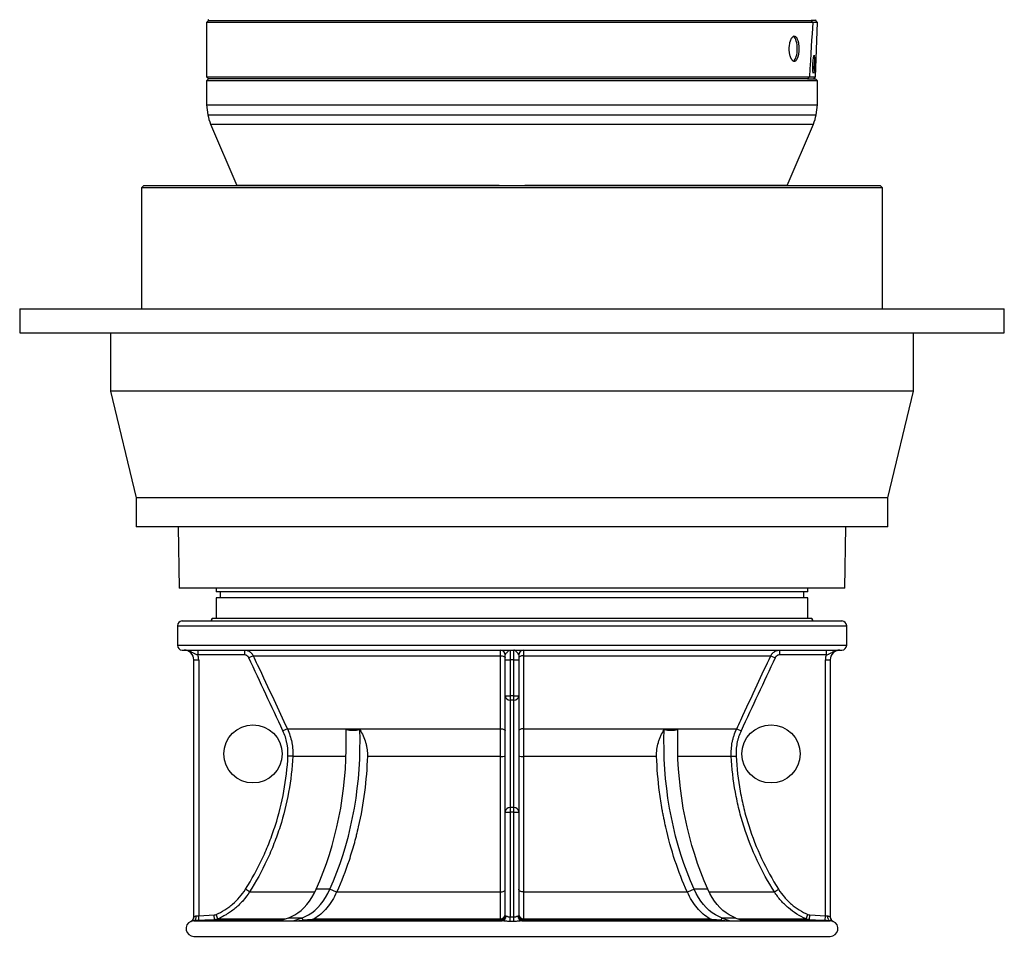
# Model space of a CAD drawing. Header units: millimetres. Extents: x 1417 to 2432, y 654 to 3299.
# Tile 1 of 5: x 1417 to 2432, y 654 to 1598. Entities that reach past the tile are written whole.
import ezdxf

# ---------------------------------------------------------------- set-up
doc = ezdxf.new("R2010")
doc.units = ezdxf.units.MM

msp = doc.modelspace()

# ---------------------------------------------------------------- linework, layer by layer
at = {"color": 7, "linetype": 'Continuous', "lineweight": 25}
for p, q in [((1611.8, 1597.5), (1609.8, 1595.5)), ((1609.8, 1595.5), (1609.8, 1539.5)), ((2234.9, 1595.5), (1609.8, 1595.5)), ((1611.2, 1598.5), (1611.8, 1597.5)), ((1611.8, 1597.5), (2233.2, 1597.5)), ((2237.8, 1597.5), (2233.2, 1597.5)), ((2234.9, 1595.5), (2234.9, 1595.5)), ((2239.6, 1595.5), (2234.9, 1595.5)), ((2237.7, 1539.5), (2239.7, 1595.5)), ((2237.7, 1539.5), (2239.6, 1595.5)), ((2237.8, 1597.5), (2238.4, 1598.4)), ((2239.7, 1595.5), (2237.8, 1597.5)), ((2239.6, 1595.5), (2237.8, 1597.5)), ((1609.8, 1539.5), (1611.8, 1537.5)), ((1609.8, 1539.5), (2231.4, 1539.5)), ((1611.8, 1537.5), (1609.8, 1535.5)), ((1609.8, 1535.5), (1609.8, 1510.7)), ((2239.8, 1535.5), (1609.8, 1535.5)), ((2229.4, 1537.5), (1611.8, 1537.5)), ((2229.4, 1537.5), (2231.4, 1539.5)), ((2229.4, 1537.5), (2237.8, 1537.5)), ((2231.5, 1539.5), (2237.7, 1539.5)), ((2237.7, 1539.5), (2235.6, 1537.5)), ((2235.7, 1537.5), (2237.7, 1539.5)), ((2239.8, 1535.5), (2237.8, 1537.5)), ((2239.8, 1510.7), (2239.8, 1535.5)), ((1609.8, 1510.7), (1611.3, 1500.4)), ((1609.8, 1510.7), (2147.5, 1510.7)), ((2147.5, 1510.7), (2239.8, 1510.7)), ((2238.2, 1500.4), (2239.8, 1510.7)), ((1614.1, 1490.6), (1641, 1427.5)), ((2208.6, 1427.5), (2235.5, 1490.6)), ((1545.3, 1427.5), (1542.8, 1425)), ((1542.8, 1425), (1542.8, 1300.5)), ((2306.8, 1425), (1542.8, 1425)), ((1545.3, 1427.5), (2304.3, 1427.5)), ((1641.1, 1427.9), (1641.1, 1427.5)), ((1641.1, 1427.7), (1911.7, 1427.7)), ((1641.1, 1427.7), (1641.1, 1427.5)), ((1911.7, 1427.7), (1911.7, 1427.5)), ((1937.9, 1427.7), (2208.4, 1427.7)), ((1937.9, 1427.7), (1937.9, 1427.5)), ((2208.4, 1427.5), (2208.4, 1427.9)), ((2208.4, 1427.7), (2208.4, 1427.5)), ((2306.8, 1425), (2304.3, 1427.5)), ((2306.8, 1300.5), (2306.8, 1425)), ((1417.3, 1300.5), (1417.3, 1275.5)), ((1417.3, 1300.5), (2432.3, 1300.5)), ((2432.3, 1275.5), (2432.3, 1300.5)), ((1417.3, 1275.5), (2432.3, 1275.5)), ((1510.8, 1275.5), (1510.8, 1215.5)), ((2338.8, 1215.5), (2338.8, 1275.5)), ((1510.8, 1215.5), (1537.3, 1105.5)), ((2338.8, 1215.5), (1510.8, 1215.5)), ((2312.3, 1105.5), (2338.8, 1215.5)), ((1537.3, 1105.5), (1537.3, 1075.5)), ((2312.3, 1105.5), (1537.3, 1105.5)), ((2312.3, 1075.5), (2312.3, 1105.5)), ((2312.3, 1075.5), (1537.3, 1075.5)), ((1580.6, 1075.5), (1581.7, 1012.5)), ((2267.9, 1012.5), (2269, 1075.5)), ((1924.8, 1012.5), (1581.7, 1012.5)), ((1619.8, 1012.5), (1619.8, 1008.6)), ((2229.8, 1008.6), (1619.8, 1008.6)), ((1624, 1008.6), (1624, 1002.6)), ((2267.9, 1012.5), (1924.8, 1012.5)), ((2225.6, 1002.6), (2225.6, 1008.6)), ((2229.8, 1008.6), (2229.8, 1012.5)), ((1619.8, 1002.6), (1619.8, 981.6)), ((2229.8, 1002.6), (1619.8, 1002.6)), ((2229.8, 981.6), (2229.8, 1002.6)), ((1584.8, 978.6), (2264.8, 978.6)), ((1615.8, 981.6), (2233.8, 981.6)), ((1579.8, 973.6), (1579.8, 953.6)), ((2269.8, 953.6), (2269.8, 973.6)), ((1584.8, 948.6), (2264.8, 948.6)), ((1600.9, 948.6), (1600.9, 943.6)), ((1648.9, 948.6), (1648.9, 943.6)), ((1922.8, 948.6), (1922.8, 938.6)), ((1926.8, 938.6), (1926.8, 948.6)), ((2200.7, 948.6), (2200.7, 943.6)), ((2248.7, 948.6), (2248.7, 943.6)), ((1596.8, 938.6), (1601.8, 938.6)), ((1596.8, 673.5), (1596.8, 938.6)), ((1648.9, 943.6), (1600.9, 943.6)), ((1601.8, 938.6), (1601.8, 674.8)), ((1658, 942.8), (1653.5, 940.7)), ((1658, 942.8), (1913, 942.8)), ((1917.8, 938.6), (1917.8, 943.6)), ((1917.8, 938.6), (1922.8, 938.6)), ((1917.8, 901.6), (1917.8, 938.6)), ((1926.8, 938.6), (1922.8, 938.6)), ((1922.8, 938.6), (1922.8, 901.6)), ((1926.8, 938.6), (1931.8, 938.6)), ((1926.8, 901.6), (1926.8, 938.6)), ((1931.8, 943.6), (1931.8, 938.6)), ((1931.8, 938.6), (1931.8, 901.6)), ((1936.6, 942.8), (2191.6, 942.8)), ((2191.6, 942.8), (2196.1, 940.7)), ((2248.7, 943.6), (2200.7, 943.6)), ((2247.8, 938.6), (2252.8, 938.6)), ((2247.8, 674.8), (2247.8, 938.6)), ((2252.8, 938.6), (2252.8, 673.5)), ((1917.8, 901.6), (1922.8, 901.6)), ((1917.8, 781.6), (1917.8, 901.6)), ((1922.8, 901.6), (1922.8, 896.9)), ((1926.8, 901.6), (1922.8, 901.6)), ((1926.8, 896.9), (1922.8, 896.9)), ((1922.8, 896.9), (1922.8, 786.2)), ((1926.8, 901.6), (1931.8, 901.6)), ((1926.8, 896.9), (1926.8, 901.6)), ((1926.8, 786.2), (1926.8, 896.9)), ((1931.8, 901.6), (1931.8, 781.6)), ((1693.2, 867.5), (1688.7, 865.3)), ((1693.2, 867.5), (1913, 867.5)), ((1936.6, 867.5), (2156.4, 867.5)), ((2156.4, 867.5), (2160.9, 865.3)), ((1698.8, 839.1), (1693.8, 839.3)), ((1698.8, 839.1), (1753.8, 839.1)), ((1775.7, 839.1), (1913.1, 839.1)), ((1936.5, 839.1), (2073.9, 839.1)), ((2095.8, 839.1), (2150.8, 839.1)), ((2150.8, 839.1), (2155.8, 839.3)), ((1917.8, 781.6), (1922.8, 781.6)), ((1917.8, 674.8), (1917.8, 781.6)), ((1922.8, 786.2), (1922.8, 781.6)), ((1926.8, 786.2), (1922.8, 786.2)), ((1926.8, 781.6), (1922.8, 781.6)), ((1922.8, 781.6), (1922.8, 673.5)), ((1926.8, 781.6), (1926.8, 786.2)), ((1926.8, 781.6), (1931.8, 781.6)), ((1926.8, 673.5), (1926.8, 781.6)), ((1931.8, 781.6), (1931.8, 674.8)), ((1654.2, 699.3), (1650, 702)), ((1737, 702), (1722.9, 702)), ((1744, 699.1), (1737, 702)), ((2112.6, 702), (2105.6, 699.1)), ((2126.7, 702), (2112.6, 702)), ((2195.4, 699.3), (2199.6, 702)), ((1744.1, 699.3), (1913, 699.3)), ((1936.6, 699.3), (2105.5, 699.3)), ((1601.8, 674.8), (1617.9, 675.6)), ((1602.1, 669.8), (1601.8, 674.8)), ((1618.2, 670.6), (1617.9, 675.6)), ((1621.6, 671.5), (1619.7, 676)), ((1693.9, 672.4), (1685.8, 669.5)), ((1708, 672.4), (1693.9, 672.4)), ((1708, 672.4), (1699.9, 669.5)), ((1699.9, 669.5), (1710, 670.2)), ((1710, 670.2), (1708, 672.4)), ((1718.1, 670.6), (1912.8, 670.6)), ((1721, 671.5), (1912.9, 671.5)), ((1922.8, 668.9), (1922.8, 673.5)), ((1926.8, 668.9), (1926.8, 673.5)), ((1936.7, 671.5), (2128.6, 671.5)), ((1936.8, 670.6), (2131.5, 670.6)), ((2141.6, 672.4), (2139.6, 670.2)), ((2139.6, 670.2), (2149.7, 669.5)), ((2141.6, 672.4), (2149.7, 669.5)), ((2155.7, 672.4), (2141.6, 672.4)), ((2155.7, 672.4), (2163.8, 669.5)), ((2227.9, 671.5), (2229.9, 676)), ((2231.4, 670.6), (2231.7, 675.6)), ((2231.7, 675.6), (2247.8, 674.8)), ((2247.5, 669.8), (2247.8, 674.8)), ((1596.9, 669.5), (1914.5, 669.5)), ((1935.1, 669.5), (2252.7, 669.5)), ((2255.9, 668.9), (2255.9, 668.9)), ((1596.8, 653.5), (2252.8, 653.5))]:
    msp.add_line(p, q, dxfattribs=at)
at = {"color": 1, "linetype": 'Continuous', "lineweight": 25}
for p, q in [((1611.3, 1500.4), (2146.4, 1500.4)), ((2146.4, 1500.4), (2238.2, 1500.4)), ((1614.1, 1490.6), (2144.5, 1490.6)), ((2144.5, 1490.6), (2235.5, 1490.6)), ((1579.8, 973.6), (2269.8, 973.6)), ((1579.8, 953.6), (2269.8, 953.6)), ((1654.2, 699.3), (1721.6, 699.3)), ((2128, 699.3), (2195.4, 699.3)), ((1618.2, 670.6), (1688.9, 670.6)), ((1621.6, 671.5), (1691.2, 671.5)), ((2158.4, 671.5), (2227.9, 671.5)), ((2160.7, 670.6), (2231.4, 670.6)), ((2255.9, 668.9), (2255.8, 668.9))]:
    msp.add_line(p, q, dxfattribs=at)
at = {"color": 7, "linetype": 'Continuous', "lineweight": 25, "flags": 128}
for points in [[(2218.9, 1568.5), (2218.9, 1570.6), (2218.7, 1572.7), (2218.3, 1574.6), (2217.9, 1576.4), (2217.3, 1578), (2216.7, 1579.3), (2216, 1580.4), (2215.2, 1581.1), (2214.8, 1581.3)], [(2214.8, 1555.7), (2215.2, 1555.9), (2216, 1556.6), (2216.7, 1557.6), (2217.3, 1558.9), (2217.9, 1560.5), (2218.3, 1562.3), (2218.7, 1564.2), (2218.9, 1566.3), (2218.9, 1568.5)], [(1913, 942.8), (1913.9, 942.7), (1914.8, 942.6), (1915.7, 942.4), (1916.4, 942.1), (1917, 941.8), (1917.4, 941.5), (1917.7, 941.1), (1917.8, 940.7)], [(1913, 867.5), (1913, 876.5), (1913, 912.8), (1913, 942.8)], [(1936.6, 942.8), (1935.6, 942.7), (1934.7, 942.6), (1933.9, 942.4), (1933.2, 942.1), (1932.6, 941.8), (1932.2, 941.5), (1931.9, 941.1), (1931.8, 940.7)], [(1936.6, 942.8), (1936.6, 933.7), (1936.6, 897.5), (1936.6, 867.5)], [(1722.9, 702), (1726.6, 710.6), (1730.2, 719.5), (1733.5, 728.6), (1736.5, 737.8), (1739.3, 747.1), (1741.9, 756.6), (1744.3, 766.3), (1746.4, 776), (1748.2, 785.8), (1749.8, 795.8), (1751.2, 805.8), (1752.2, 815.8), (1753.1, 825.9), (1753.6, 836.1), (1754, 846.2), (1754, 856.4), (1753.8, 866.6)], [(1737, 702), (1740.8, 710.6), (1744.3, 719.5), (1747.6, 728.6), (1750.7, 737.8), (1753.5, 747.1), (1756.1, 756.6), (1758.4, 766.3), (1760.5, 776), (1762.4, 785.8), (1764, 795.8), (1765.3, 805.8), (1766.4, 815.8), (1767.2, 825.9), (1767.8, 836.1), (1768.1, 846.2), (1768.2, 856.4), (1768, 866.6)], [(1913, 867.5), (1914, 867.4), (1914.9, 867.3), (1915.7, 867.1), (1916.4, 866.8), (1917, 866.5), (1917.4, 866.1), (1917.7, 865.7), (1917.8, 865.3)], [(1936.6, 867.5), (1935.6, 867.4), (1934.7, 867.3), (1933.9, 867.1), (1933.2, 866.8), (1932.6, 866.5), (1932.2, 866.1), (1931.9, 865.7), (1931.8, 865.3)], [(2112.6, 702), (2108.8, 710.6), (2105.3, 719.5), (2102, 728.6), (2098.9, 737.8), (2096.1, 747.1), (2093.5, 756.6), (2091.2, 766.3), (2089.1, 776), (2087.2, 785.8), (2085.6, 795.8), (2084.3, 805.8), (2083.2, 815.8), (2082.4, 825.9), (2081.8, 836.1), (2081.5, 846.2), (2081.4, 856.4), (2081.6, 866.6)], [(2126.7, 702), (2122.9, 710.6), (2119.4, 719.5), (2116.1, 728.6), (2113.1, 737.8), (2110.2, 747.1), (2107.7, 756.6), (2105.3, 766.3), (2103.2, 776), (2101.4, 785.8), (2099.8, 795.8), (2098.4, 805.8), (2097.3, 815.8), (2096.5, 825.9), (2095.9, 836.1), (2095.6, 846.2), (2095.6, 856.4), (2095.8, 866.6)], [(1693.9, 672.4), (1697.4, 673.8), (1700.8, 675.6), (1704.1, 677.8), (1707.3, 680.3), (1710.4, 683.2), (1713.3, 686.4), (1716, 689.9), (1718.5, 693.7), (1720.8, 697.7), (1722.9, 702)], [(1708, 672.4), (1711.5, 673.8), (1715, 675.6), (1718.3, 677.8), (1721.5, 680.3), (1724.5, 683.2), (1727.4, 686.4), (1730.1, 689.9), (1732.6, 693.7), (1735, 697.7), (1737, 702)], [(1913, 699.3), (1913.9, 699.3), (1914.8, 699.5), (1915.7, 699.8), (1916.4, 700.1), (1917, 700.5), (1917.4, 700.9), (1917.7, 701.4), (1917.8, 702)], [(1936.6, 699.3), (1935.7, 699.3), (1934.8, 699.5), (1933.9, 699.8), (1933.2, 700.1), (1932.6, 700.5), (1932.2, 700.9), (1931.9, 701.4), (1931.8, 702)], [(2141.6, 672.4), (2138.1, 673.8), (2134.6, 675.6), (2131.3, 677.8), (2128.1, 680.3), (2125.1, 683.2), (2122.2, 686.4), (2119.5, 689.9), (2116.9, 693.7), (2114.6, 697.7), (2112.6, 702)], [(2155.7, 672.4), (2152.2, 673.8), (2148.8, 675.6), (2145.4, 677.8), (2142.2, 680.3), (2139.2, 683.2), (2136.3, 686.4), (2133.6, 689.9), (2131.1, 693.7), (2128.8, 697.7), (2126.7, 702)], [(1596.9, 669.5), (1597.4, 669.6), (1597.8, 669.9), (1598.3, 670.4), (1598.6, 671), (1598.9, 671.8), (1599.1, 672.6), (1599.2, 673.6), (1599.2, 674.5)], [(1618.2, 670.6), (1608.2, 670.1), (1602.1, 669.8)], [(1912.8, 669.8), (1912.8, 670.3), (1912.8, 670.6)], [(1936.8, 670.6), (1936.8, 670.1), (1936.8, 669.8)], [(2247.5, 669.8), (2237.5, 670.3), (2231.4, 670.6)], [(2252.7, 669.5), (2252.2, 669.6), (2251.7, 669.9), (2251.3, 670.4), (2251, 671), (2250.7, 671.8), (2250.5, 672.6), (2250.4, 673.6), (2250.4, 674.5)]]:
    msp.add_lwpolyline(points, dxfattribs=at)
at = {"color": 7, "linetype": 'Continuous', "lineweight": 25}
for centre in [(1657.8, 841.6), (2191.8, 841.6)]:
    msp.add_circle(centre, 30, dxfattribs=at)
for centre, radius, start, end in [((2143.2, 1552.5), 92, 355.8799, 2.1271), ((1650.9, 1506.3), 40, 188.5132, 203.0338), ((2198.7, 1506.3), 40, 336.9662, 351.4868), ((1584.8, 973.6), 5, 90, 180), ((1612.8, 981.6), 3, 270, 0), ((2236.8, 981.6), 3, 180, 270), ((2264.8, 973.6), 5, 0, 90), ((1584.8, 953.6), 5, 180, 270), ((1586.8, 938.6), 10, 0, 90), ((1912.8, 943.6), 5, 0, 90), ((1936.8, 943.6), 5, 90, 180), ((2262.8, 938.6), 10, 90, 180), ((2264.8, 953.6), 5, 270, 0), ((1586.8, 938.6), 15, 0, 19.4712), ((2262.8, 938.6), 15, 160.5288, 180), ((1922.6, 901.8), 4.82, 182.3823, 272.1989), ((1927, 901.8), 4.82, 267.8011, 357.6177), ((1914.2, 862.4), 23.4, 267.1977, 278.8659), ((1935.4, 862.4), 23.4, 261.1341, 272.8023), ((1922.6, 781.4), 4.82, 87.8011, 177.6177), ((1927, 781.4), 4.82, 2.3823, 92.1989), ((1591.8, 673.5), 5, 292.6769, 359.9933), ((1591.8, 673.5), 5, 338.853, 359.9999), ((1912.8, 675.6), 5, 270.0777, 359.9609), ((1912.8, 674.8), 5, 270.072, 359.9608), ((1913, 676.3), 4.8, 268.4698, 357.46), ((1913.8, 674.3), 4.8, 277.5931, 2.7849), ((1935.8, 674.3), 4.8, 177.2151, 262.4069), ((1936.6, 676.3), 4.8, 182.54, 271.5302), ((1936.8, 675.6), 5, 180.0391, 269.9223), ((1936.8, 674.8), 5, 180.0392, 269.928), ((2257.8, 673.5), 5, 180.0067, 247.3716), ((2257.8, 673.5), 5, 180.0012, 246.6758), ((1596.8, 661.5), 8, 112.6242, 270), ((2252.8, 661.5), 8, 270, 67.4072)]:
    msp.add_arc(centre, radius, start, end, dxfattribs=at)
at = {"color": 1, "linetype": 'Continuous', "lineweight": 25}
msp.add_arc((1591.8, 673.5), 5, 293.3248, 338.8524, dxfattribs=at)
at = {"color": 7, "linetype": 'Continuous', "lineweight": 25}
for centre, major_axis, ratio, start_param, end_param in [((1924.8, -7388.6), (313.8, 9020.4), 0.00304, 0.08988, 0.143246), ((1924.8, 1227.7), (314.7, 314.7), 0.043661, 0.186774, 0.188375)]:
    msp.add_ellipse(centre, major_axis=major_axis, ratio=ratio, start_param=start_param, end_param=end_param, dxfattribs=at)
msp.add_ellipse((2235.8, 1552.5), major_axis=(0.33, 9.5), ratio=0.08705, dxfattribs=at)
for points in [[(2233.2, 1597.5), (2233.7, 1596.8), (2234.3, 1596.1), (2234.9, 1595.5)], [(1688.7, 865.3), (1676.9, 890.5), (1665.2, 915.6), (1653.5, 940.7)], [(2196.1, 940.7), (2184.4, 915.6), (2172.6, 890.5), (2160.9, 865.3)], [(1753.8, 866.6), (1756.2, 866.2), (1760.9, 865.9), (1765.6, 866.2), (1768, 866.6)], [(2081.6, 866.6), (2084, 866.2), (2088.7, 865.9), (2093.4, 866.2), (2095.8, 866.6)], [(1744.1, 699.3), (1744.1, 699.2), (1744.1, 699.1), (1744, 699.1)], [(2105.6, 699.1), (2105.5, 699.1), (2105.5, 699.2), (2105.5, 699.3)], [(1617.9, 675.6), (1618.5, 675.7), (1619.1, 675.8), (1619.7, 676)], [(1621.6, 671.5), (1621.1, 671.2), (1620, 670.8), (1618.8, 670.7), (1618.2, 670.6)], [(1718.1, 670.6), (1715.3, 670.5), (1712.6, 670.3), (1710, 670.2)], [(1912.8, 670.6), (1912.8, 670.7), (1912.8, 670.8), (1912.9, 671.2), (1912.9, 671.5)], [(1936.7, 671.5), (1936.7, 671.2), (1936.7, 670.8), (1936.8, 670.7), (1936.8, 670.6)], [(2139.6, 670.2), (2137, 670.3), (2134.3, 670.5), (2131.5, 670.6)], [(2231.4, 670.6), (2230.8, 670.7), (2229.6, 670.8), (2228.5, 671.2), (2227.9, 671.5)], [(2229.9, 676), (2230.5, 675.8), (2231.1, 675.7), (2231.7, 675.6)], [(1685.8, 669.5), (1690.5, 669.6), (1695.2, 669.6), (1699.9, 669.5)], [(2149.7, 669.5), (2154.4, 669.6), (2159.1, 669.6), (2163.8, 669.5)]]:
    msp.add_open_spline(points, degree=3, dxfattribs=at)
for points, knots in [([(2220.5, 1568.5), (2220.5, 1569.3), (2220.5, 1570.2), (2220.4, 1571.4), (2220.4, 1571.8), (2220.3, 1572.6), (2220.3, 1573), (2220.1, 1574.2), (2219.9, 1575), (2219.7, 1576), (2219.6, 1576.4), (2219.4, 1577), (2219.3, 1577.3), (2219, 1578.2), (2218.8, 1578.8), (2218.4, 1579.5), (2218.2, 1579.7), (2218, 1580.1), (2217.7, 1580.5), (2217.4, 1580.8), (2217.1, 1581), (2216.9, 1581.1), (2216.5, 1581.4), (2216.1, 1581.5), (2215.7, 1581.5), (2215.5, 1581.4), (2215.2, 1581.4), (2215, 1581.3), (2214.5, 1581), (2214.2, 1580.8), (2213.7, 1580.3), (2213.6, 1580.1), (2213.3, 1579.7), (2213.1, 1579.5), (2212.7, 1578.8), (2212.4, 1578.3), (2211.9, 1577), (2211.7, 1576.4), (2211.4, 1575.3), (2211.3, 1575), (2211.2, 1574.2), (2211.1, 1573.8), (2210.9, 1572.6), (2210.8, 1571.8), (2210.7, 1570.6), (2210.6, 1570.2), (2210.6, 1569.3), (2210.6, 1568.9), (2210.6, 1567.6), (2210.6, 1566.8), (2210.7, 1565.5), (2210.8, 1565.1), (2210.9, 1564.3), (2211, 1563.5), (2211.1, 1562.7), (2211.3, 1562), (2211.4, 1561.6), (2211.7, 1560.5), (2211.9, 1559.9), (2212.3, 1559), (2212.4, 1558.7), (2212.7, 1558.1), (2212.8, 1557.9), (2213.3, 1557.2), (2213.6, 1556.8), (2214, 1556.3), (2214.2, 1556.1), (2214.5, 1555.9), (2214.7, 1555.8), (2215.2, 1555.5), (2215.5, 1555.5), (2216, 1555.5), (2216.1, 1555.5), (2216.5, 1555.6), (2216.6, 1555.6), (2216.9, 1555.8), (2217.1, 1555.9), (2217.4, 1556.1), (2217.5, 1556.3), (2218, 1556.8), (2218.2, 1557.2), (2218.8, 1558.1), (2219, 1558.7), (2219.4, 1559.9), (2219.6, 1560.5), (2219.9, 1561.6), (2219.9, 1561.9), (2220.1, 1562.7), (2220.2, 1563.5), (2220.3, 1564.3), (2220.4, 1565.1), (2220.4, 1565.5), (2220.5, 1566.7), (2220.5, 1567.6), (2220.5, 1568.5)], [0, 0, 0, 0, 0.03125, 0.03125, 0.046875, 0.046875, 0.0625, 0.0625, 0.09375, 0.09375, 0.109375, 0.109375, 0.125, 0.125, 0.15625, 0.15625, 0.171875, 0.171875, 0.1875, 0.203125, 0.203125, 0.21875, 0.21875, 0.25, 0.25, 0.265625, 0.265625, 0.28125, 0.28125, 0.3125, 0.3125, 0.328125, 0.328125, 0.34375, 0.34375, 0.375, 0.375, 0.40625, 0.40625, 0.421875, 0.421875, 0.4375, 0.4375, 0.46875, 0.46875, 0.484375, 0.484375, 0.5, 0.5, 0.53125, 0.53125, 0.546875, 0.546875, 0.5625, 0.578125, 0.578125, 0.59375, 0.59375, 0.625, 0.625, 0.640625, 0.640625, 0.65625, 0.65625, 0.6875, 0.6875, 0.703125, 0.703125, 0.71875, 0.71875, 0.75, 0.75, 0.765625, 0.765625, 0.78125, 0.78125, 0.796875, 0.796875, 0.8125, 0.8125, 0.84375, 0.84375, 0.875, 0.875, 0.90625, 0.90625, 0.921875, 0.921875, 0.9375, 0.953125, 0.953125, 0.96875, 0.96875, 1, 1, 1, 1]), ([(1600.9, 943.6), (1600.3, 943.7), (1599.7, 943.9), (1598.8, 944.3), (1598.5, 944.4), (1597.9, 944.7), (1597.6, 944.8), (1596.7, 945.2), (1596.2, 945.5), (1595.1, 946.1), (1594.5, 946.4), (1593.4, 946.9), (1592.9, 947.2), (1591.7, 947.7), (1591.1, 947.9), (1589.9, 948.2), (1589.3, 948.3), (1588.4, 948.5), (1588.1, 948.5), (1587.6, 948.5), (1587.4, 948.5), (1587.1, 948.6), (1586.9, 948.6), (1586.8, 948.6)], [0, 0, 0, 0, 0.125, 0.125, 0.1875, 0.1875, 0.25, 0.25, 0.375, 0.375, 0.5, 0.5, 0.625, 0.625, 0.75, 0.75, 0.875, 0.875, 0.9375, 0.9375, 0.96875, 0.96875, 1, 1, 1, 1]), ([(1648.9, 948.6), (1649.9, 948.6), (1650.8, 948.4), (1652.2, 948), (1652.6, 947.9), (1653.5, 947.5), (1653.9, 947.2), (1654.5, 946.9), (1654.7, 946.7), (1655.1, 946.5), (1655.2, 946.3), (1655.8, 945.8), (1656.1, 945.5), (1656.7, 944.8), (1657, 944.4), (1657.6, 943.6), (1657.8, 943.2), (1658, 942.8)], [0, 0, 0, 0, 0.25, 0.25, 0.375, 0.375, 0.5, 0.5, 0.5625, 0.5625, 0.625, 0.625, 0.75, 0.75, 0.875, 0.875, 1, 1, 1, 1]), ([(1913, 942.8), (1913, 943.6), (1913, 944.4), (1913, 945.5), (1912.9, 945.8), (1912.9, 946.5), (1912.9, 946.7), (1912.9, 947.1), (1912.9, 947.2), (1912.9, 947.5), (1912.9, 947.6), (1912.9, 947.9), (1912.9, 948), (1912.8, 948.3), (1912.8, 948.4), (1912.8, 948.5), (1912.8, 948.6), (1912.8, 948.6)], [0, 0, 0, 0, 0.25, 0.25, 0.375, 0.375, 0.5, 0.5, 0.5625, 0.5625, 0.625, 0.625, 0.75, 0.75, 0.875, 0.875, 1, 1, 1, 1]), ([(1917.8, 943.6), (1917.8, 943.7), (1917.9, 943.9), (1918.1, 944.3), (1918.2, 944.4), (1918.4, 944.7), (1918.5, 944.8), (1918.8, 945.2), (1919, 945.5), (1919.5, 946.1), (1919.8, 946.4), (1920.3, 946.9), (1920.5, 947.2), (1921, 947.7), (1921.2, 947.9), (1921.7, 948.2), (1921.9, 948.3), (1922.2, 948.5), (1922.3, 948.5), (1922.5, 948.5), (1922.6, 948.5), (1922.7, 948.6), (1922.7, 948.6), (1922.8, 948.6)], [0, 0, 0, 0, 0.125, 0.125, 0.1875, 0.1875, 0.25, 0.25, 0.375, 0.375, 0.5, 0.5, 0.625, 0.625, 0.75, 0.75, 0.875, 0.875, 0.9375, 0.9375, 0.96875, 0.96875, 1, 1, 1, 1]), ([(1931.8, 943.6), (1931.8, 943.7), (1931.7, 943.9), (1931.5, 944.3), (1931.4, 944.4), (1931.2, 944.7), (1931.1, 944.8), (1930.8, 945.2), (1930.6, 945.5), (1930.1, 946.1), (1929.8, 946.4), (1929.3, 946.9), (1929.1, 947.2), (1928.6, 947.7), (1928.4, 947.9), (1927.9, 948.2), (1927.7, 948.3), (1927.4, 948.5), (1927.2, 948.5), (1927.1, 948.5), (1927, 948.5), (1926.9, 948.6), (1926.8, 948.6), (1926.8, 948.6)], [0, 0, 0, 0, 0.125, 0.125, 0.1875, 0.1875, 0.25, 0.25, 0.375, 0.375, 0.5, 0.5, 0.625, 0.625, 0.75, 0.75, 0.875, 0.875, 0.9375, 0.9375, 0.96875, 0.96875, 1, 1, 1, 1]), ([(1936.8, 948.6), (1936.8, 948.6), (1936.8, 948.4), (1936.7, 948), (1936.7, 947.9), (1936.7, 947.5), (1936.7, 947.2), (1936.7, 946.9), (1936.7, 946.7), (1936.7, 946.5), (1936.7, 946.3), (1936.6, 945.8), (1936.6, 945.5), (1936.6, 944.8), (1936.6, 944.4), (1936.6, 943.6), (1936.6, 943.2), (1936.6, 942.8)], [0, 0, 0, 0, 0.25, 0.25, 0.375, 0.375, 0.5, 0.5, 0.5625, 0.5625, 0.625, 0.625, 0.75, 0.75, 0.875, 0.875, 1, 1, 1, 1]), ([(2191.6, 942.8), (2192, 943.6), (2192.5, 944.4), (2193.5, 945.5), (2193.8, 945.8), (2194.5, 946.5), (2194.9, 946.7), (2195.5, 947.1), (2195.7, 947.2), (2196.1, 947.5), (2196.3, 947.6), (2197, 947.9), (2197.4, 948), (2198.3, 948.3), (2198.8, 948.4), (2199.7, 948.5), (2200.2, 948.6), (2200.7, 948.6)], [0, 0, 0, 0, 0.25, 0.25, 0.375, 0.375, 0.5, 0.5, 0.5625, 0.5625, 0.625, 0.625, 0.75, 0.75, 0.875, 0.875, 1, 1, 1, 1]), ([(2248.7, 943.6), (2249.3, 943.7), (2249.9, 943.9), (2250.8, 944.3), (2251.1, 944.4), (2251.7, 944.7), (2252, 944.8), (2252.8, 945.2), (2253.4, 945.5), (2254.5, 946.1), (2255, 946.4), (2256.1, 946.9), (2256.7, 947.2), (2257.9, 947.7), (2258.5, 947.9), (2259.7, 948.2), (2260.3, 948.3), (2261.2, 948.5), (2261.5, 948.5), (2262, 948.5), (2262.2, 948.5), (2262.5, 948.6), (2262.6, 948.6), (2262.8, 948.6)], [0, 0, 0, 0, 0.125, 0.125, 0.1875, 0.1875, 0.25, 0.25, 0.375, 0.375, 0.5, 0.5, 0.625, 0.625, 0.75, 0.75, 0.875, 0.875, 0.9375, 0.9375, 0.96875, 0.96875, 1, 1, 1, 1]), ([(1653.5, 940.7), (1653.3, 941.1), (1653, 941.5), (1652.5, 942), (1652.4, 942.2), (1652, 942.5), (1651.8, 942.6), (1651.4, 942.9), (1651.2, 943), (1650.8, 943.2), (1650.5, 943.3), (1649.9, 943.5), (1649.4, 943.6), (1648.9, 943.6)], [0, 0, 0, 0, 0.25, 0.25, 0.375, 0.375, 0.5, 0.5, 0.625, 0.625, 0.75, 0.75, 1, 1, 1, 1]), ([(1658, 942.8), (1659.4, 939.8), (1660.8, 936.7), (1662.2, 933.7), (1667.9, 921.6), (1673.5, 909.6), (1679.2, 897.5), (1683.8, 887.5), (1688.5, 877.5), (1693.2, 867.5)], [0, 0, 0, 0, 0.01, 0.01, 0.01, 0.05, 0.05, 0.05, 0.08315202, 0.08315202, 0.08315202, 0.08315202]), ([(2156.4, 867.5), (2157.8, 870.5), (2159.2, 873.5), (2160.6, 876.5), (2166.3, 888.6), (2171.9, 900.7), (2177.6, 912.8), (2182.2, 922.8), (2186.9, 932.8), (2191.6, 942.8)], [0, 0, 0, 0, 0.01, 0.01, 0.01, 0.05, 0.05, 0.05, 0.08315202, 0.08315202, 0.08315202, 0.08315202]), ([(2200.7, 943.6), (2200.2, 943.6), (2199.7, 943.5), (2199, 943.3), (2198.8, 943.2), (2198.4, 943), (2198.2, 942.9), (2197.8, 942.6), (2197.6, 942.5), (2197.2, 942.2), (2197, 942), (2196.6, 941.5), (2196.3, 941.1), (2196.1, 940.7)], [0, 0, 0, 0, 0.25, 0.25, 0.375, 0.375, 0.5, 0.5, 0.625, 0.625, 0.75, 0.75, 1, 1, 1, 1]), ([(1693.8, 839.3), (1693.9, 841.6), (1693.9, 843.8), (1693.6, 847.2), (1693.5, 848.3), (1693.2, 850.5), (1693, 851.6), (1692.4, 854.9), (1691.8, 857), (1690.5, 861.2), (1689.6, 863.3), (1688.7, 865.3)], [0, 0, 0, 0, 0.25, 0.25, 0.375, 0.375, 0.5, 0.5, 0.75, 0.75, 1, 1, 1, 1]), ([(1693.2, 867.5), (1694.3, 865.2), (1695.1, 863), (1696.6, 858.4), (1697.3, 856), (1698, 852.5), (1698.2, 851.3), (1698.5, 848.9), (1698.6, 847.6), (1698.9, 844), (1698.9, 841.5), (1698.8, 839.1)], [0, 0, 0, 0, 0.25, 0.25, 0.5, 0.5, 0.625, 0.625, 0.75, 0.75, 1, 1, 1, 1]), ([(1768, 866.6), (1769.2, 864.5), (1770.4, 862.4), (1772.4, 858), (1773.2, 855.8), (1774.1, 852.9), (1774.2, 852.3), (1774.5, 851.1), (1774.7, 850.5), (1775, 848.7), (1775.2, 847.5), (1775.7, 843.9), (1775.8, 841.5), (1775.7, 839.1)], [0, 0, 0, 0, 0.25, 0.25, 0.5, 0.5, 0.5625, 0.5625, 0.625, 0.625, 0.75, 0.75, 1, 1, 1, 1]), ([(1913.1, 839.1), (1913.1, 841.5), (1913.1, 844), (1913, 848.8), (1913, 851.2), (1913, 854.8), (1913, 855.9), (1913, 858.3), (1913, 859.5), (1913, 863), (1913, 865.2), (1913, 867.5)], [0, 0, 0, 0, 0.25, 0.25, 0.5, 0.5, 0.625, 0.625, 0.75, 0.75, 1, 1, 1, 1]), ([(1936.6, 867.5), (1936.6, 865.2), (1936.6, 863), (1936.5, 858.4), (1936.5, 856), (1936.5, 852.5), (1936.5, 851.3), (1936.5, 848.9), (1936.5, 847.6), (1936.5, 844), (1936.5, 841.5), (1936.5, 839.1)], [0, 0, 0, 0, 0.25, 0.25, 0.5, 0.5, 0.625, 0.625, 0.75, 0.75, 1, 1, 1, 1]), ([(2073.9, 839.1), (2073.8, 841.5), (2073.9, 843.9), (2074.5, 848.7), (2075, 851.1), (2076, 854.6), (2076.4, 855.7), (2077.2, 858), (2077.7, 859.1), (2079.2, 862.4), (2080.3, 864.5), (2081.6, 866.6)], [0, 0, 0, 0, 0.25, 0.25, 0.5, 0.5, 0.625, 0.625, 0.75, 0.75, 1, 1, 1, 1]), ([(2150.8, 839.1), (2150.7, 841.5), (2150.7, 844), (2151.1, 848.8), (2151.4, 851.2), (2152.1, 854.8), (2152.3, 855.9), (2153, 858.3), (2153.3, 859.5), (2154.4, 863), (2155.3, 865.2), (2156.4, 867.5)], [0, 0, 0, 0, 0.25, 0.25, 0.5, 0.5, 0.625, 0.625, 0.75, 0.75, 1, 1, 1, 1]), ([(2160.9, 865.3), (2159.9, 863.3), (2159.1, 861.2), (2158.1, 858), (2157.8, 857), (2157.2, 854.8), (2156.9, 853.7), (2156.3, 850.4), (2156, 848.2), (2155.7, 843.8), (2155.7, 841.6), (2155.8, 839.3)], [0, 0, 0, 0, 0.25, 0.25, 0.375, 0.375, 0.5, 0.5, 0.75, 0.75, 1, 1, 1, 1]), ([(1650, 702), (1656.6, 712.3), (1662.4, 723), (1668.9, 736.8), (1670.1, 739.6), (1672.5, 745.2), (1673.7, 748), (1677, 756.6), (1679, 762.3), (1684.6, 779.6), (1687.5, 791.3), (1691.8, 815.1), (1693.2, 827.1), (1693.8, 839.3)], [0, 0, 0, 0, 0.25, 0.25, 0.3125, 0.3125, 0.375, 0.375, 0.5, 0.5, 0.75, 0.75, 1, 1, 1, 1]), ([(1698.8, 839.1), (1698.1, 826.7), (1696.7, 814.4), (1692.3, 790.2), (1689.4, 778.3), (1683.8, 760.7), (1681.7, 754.9), (1678.3, 746.2), (1677.2, 743.3), (1674.7, 737.6), (1673.4, 734.8), (1666.9, 720.7), (1660.9, 709.8), (1654.2, 699.3)], [0, 0, 0, 0, 0.25, 0.25, 0.5, 0.5, 0.625, 0.625, 0.6875, 0.6875, 0.75, 0.75, 1, 1, 1, 1]), ([(1775.7, 839.1), (1775.3, 826.7), (1774.3, 814.4), (1771.2, 790.2), (1769.1, 778.2), (1765.7, 763.5), (1765, 760.6), (1763.9, 756.2), (1763.5, 754.7), (1762.8, 751.8), (1762.4, 750.3), (1760.4, 743.1), (1758.6, 737.4), (1753.1, 720.6), (1748.9, 709.8), (1744.1, 699.3)], [0, 0, 0, 0, 0.25, 0.25, 0.5, 0.5, 0.5625, 0.5625, 0.59375, 0.59375, 0.625, 0.625, 0.75, 0.75, 1, 1, 1, 1]), ([(1913, 699.3), (1913, 709.8), (1913, 720.6), (1913, 742.9), (1913, 754.3), (1913, 771.9), (1913, 777.9), (1913, 789.9), (1913, 796), (1913, 814.3), (1913, 826.7), (1913.1, 839.1)], [0, 0, 0, 0, 0.25, 0.25, 0.5, 0.5, 0.625, 0.625, 0.75, 0.75, 1, 1, 1, 1]), ([(1936.5, 839.1), (1936.5, 826.7), (1936.5, 814.4), (1936.5, 790.2), (1936.6, 778.3), (1936.6, 760.7), (1936.6, 754.9), (1936.6, 746.2), (1936.6, 743.3), (1936.6, 737.6), (1936.6, 734.8), (1936.6, 720.7), (1936.6, 709.8), (1936.6, 699.3)], [0, 0, 0, 0, 0.25, 0.25, 0.5, 0.5, 0.625, 0.625, 0.6875, 0.6875, 0.75, 0.75, 1, 1, 1, 1]), ([(2105.5, 699.3), (2100.7, 709.8), (2096.5, 720.6), (2089.1, 742.9), (2085.9, 754.4), (2082.6, 769.1), (2082, 772.1), (2081.1, 776.5), (2080.8, 778), (2080.2, 781), (2079.9, 782.5), (2078.6, 790.1), (2077.7, 796.1), (2075.3, 814.4), (2074.3, 826.7), (2073.9, 839.1)], [0, 0, 0, 0, 0.25, 0.25, 0.5, 0.5, 0.5625, 0.5625, 0.59375, 0.59375, 0.625, 0.625, 0.75, 0.75, 1, 1, 1, 1]), ([(2195.4, 699.3), (2188.7, 709.8), (2182.8, 720.6), (2172.4, 742.8), (2167.9, 754.3), (2162.2, 771.9), (2160.5, 777.9), (2157.5, 789.9), (2156.2, 796), (2152.9, 814.3), (2151.4, 826.7), (2150.8, 839.1)], [0, 0, 0, 0, 0.25, 0.25, 0.5, 0.5, 0.625, 0.625, 0.75, 0.75, 1, 1, 1, 1]), ([(2155.8, 839.3), (2156.4, 827.1), (2157.8, 815), (2161.1, 797), (2162.4, 791.1), (2165.3, 779.2), (2167, 773.4), (2172.5, 756), (2177, 744.8), (2187.2, 722.9), (2193, 712.3), (2199.6, 702)], [0, 0, 0, 0, 0.25, 0.25, 0.375, 0.375, 0.5, 0.5, 0.75, 0.75, 1, 1, 1, 1]), ([(1619.7, 676), (1622.8, 677.4), (1625.8, 679), (1630.1, 681.7), (1631.4, 682.6), (1634.2, 684.6), (1635.5, 685.7), (1639.4, 689), (1641.7, 691.3), (1646.1, 696.4), (1648.2, 699.1), (1650, 702)], [0, 0, 0, 0, 0.25, 0.25, 0.375, 0.375, 0.5, 0.5, 0.75, 0.75, 1, 1, 1, 1]), ([(2199.6, 702), (2201.4, 699.1), (2203.4, 696.4), (2206.8, 692.6), (2207.9, 691.3), (2210.3, 688.9), (2211.6, 687.8), (2215.4, 684.5), (2218.1, 682.5), (2223.8, 679), (2226.8, 677.4), (2229.9, 676)], [0, 0, 0, 0, 0.25, 0.25, 0.375, 0.375, 0.5, 0.5, 0.75, 0.75, 1, 1, 1, 1]), ([(1654.2, 699.3), (1652.2, 696.2), (1650.1, 693.3), (1645.4, 687.9), (1642.8, 685.3), (1638.7, 681.8), (1637.3, 680.7), (1634.3, 678.5), (1632.8, 677.5), (1629.8, 675.6), (1628.2, 674.7), (1625, 673), (1623.3, 672.2), (1621.6, 671.5)], [0, 0, 0, 0, 0.25, 0.25, 0.5, 0.5, 0.625, 0.625, 0.75, 0.75, 0.875, 0.875, 1, 1, 1, 1]), ([(1744, 699.1), (1742.6, 696), (1741.1, 693.1), (1737.7, 687.7), (1735.9, 685.2), (1732, 680.5), (1729.9, 678.4), (1725.6, 674.6), (1723.3, 672.9), (1721, 671.5)], [0, 0, 0, 0, 0.25, 0.25, 0.5, 0.5, 0.75, 0.75, 1, 1, 1, 1]), ([(1912.9, 671.5), (1912.9, 672.9), (1912.9, 674.6), (1912.9, 678.4), (1912.9, 680.5), (1912.9, 684), (1912.9, 685.3), (1912.9, 687.8), (1912.9, 689.2), (1913, 691.9), (1913, 693.3), (1913, 696.2), (1913, 697.7), (1913, 699.3)], [0, 0, 0, 0, 0.25, 0.25, 0.5, 0.5, 0.625, 0.625, 0.75, 0.75, 0.875, 0.875, 1, 1, 1, 1]), ([(1936.6, 699.3), (1936.6, 696.2), (1936.6, 693.3), (1936.6, 687.9), (1936.6, 685.3), (1936.7, 681.8), (1936.7, 680.7), (1936.7, 678.5), (1936.7, 677.5), (1936.7, 675.6), (1936.7, 674.7), (1936.7, 673), (1936.7, 672.2), (1936.7, 671.5)], [0, 0, 0, 0, 0.25, 0.25, 0.5, 0.5, 0.625, 0.625, 0.75, 0.75, 0.875, 0.875, 1, 1, 1, 1]), ([(2128.6, 671.5), (2126.3, 672.9), (2124, 674.6), (2119.7, 678.4), (2117.6, 680.5), (2113.7, 685.2), (2111.8, 687.7), (2108.5, 693.1), (2106.9, 696), (2105.6, 699.1)], [0, 0, 0, 0, 0.25, 0.25, 0.5, 0.5, 0.75, 0.75, 1, 1, 1, 1]), ([(2227.9, 671.5), (2224.6, 672.9), (2221.4, 674.6), (2215.3, 678.4), (2212.4, 680.5), (2208.3, 684), (2206.9, 685.3), (2204.3, 687.8), (2203.1, 689.2), (2200.7, 691.9), (2199.6, 693.3), (2197.4, 696.2), (2196.4, 697.7), (2195.4, 699.3)], [0, 0, 0, 0, 0.25, 0.25, 0.5, 0.5, 0.625, 0.625, 0.75, 0.75, 0.875, 0.875, 1, 1, 1, 1]), ([(1596.8, 673.5), (1596.8, 673.5), (1596.9, 673.5), (1597, 673.6), (1597.1, 673.7), (1597.3, 673.8), (1597.3, 673.8), (1597.7, 674), (1597.9, 674.2), (1598.4, 674.3), (1598.5, 674.4), (1598.8, 674.5), (1599, 674.5), (1599.2, 674.5)], [0, 0, 0, 0, 0.25, 0.25, 0.375, 0.375, 0.5, 0.5, 0.75, 0.75, 0.875, 0.875, 1, 1, 1, 1]), ([(1599.2, 674.5), (1599.6, 674.6), (1600, 674.6), (1600.7, 674.7), (1600.9, 674.7), (1601.3, 674.7), (1601.6, 674.8), (1601.8, 674.8)], [0, 0, 0, 0, 0.5, 0.5, 0.75, 0.75, 1, 1, 1, 1]), ([(1721, 671.5), (1720.6, 671.2), (1720.1, 671), (1719.1, 670.7), (1718.6, 670.7), (1718.1, 670.6)], [0, 0, 0, 0, 0.5, 0.5, 1, 1, 1, 1]), ([(1917.8, 674.8), (1917.8, 674.8), (1917.9, 674.7), (1918.1, 674.6), (1918.2, 674.6), (1918.4, 674.6), (1918.5, 674.5), (1918.6, 674.5)], [0, 0, 0, 0, 0.5, 0.5, 0.75, 0.75, 1, 1, 1, 1]), ([(1918.6, 674.5), (1918.9, 674.5), (1919.1, 674.4), (1919.6, 674.2), (1919.7, 674.2), (1920.1, 674.1), (1920.2, 674), (1920.6, 673.9), (1920.8, 673.8), (1921.2, 673.7), (1921.4, 673.7), (1922, 673.6), (1922.4, 673.5), (1922.8, 673.5)], [0, 0, 0, 0, 0.25, 0.25, 0.375, 0.375, 0.5, 0.5, 0.625, 0.625, 0.75, 0.75, 1, 1, 1, 1]), ([(1922.8, 673.5), (1923.5, 673.5), (1924.1, 673.5), (1924.8, 673.5), (1925.5, 673.5), (1926.1, 673.5), (1926.8, 673.5)], [0, 0, 0, 0, 0.002000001, 0.002000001, 0.002000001, 0.004000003, 0.004000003, 0.004000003, 0.004000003]), ([(1926.8, 673.5), (1927.2, 673.5), (1927.6, 673.6), (1928.2, 673.7), (1928.4, 673.7), (1928.8, 673.8), (1929, 673.9), (1929.3, 674), (1929.5, 674.1), (1929.9, 674.2), (1930, 674.2), (1930.5, 674.4), (1930.7, 674.5), (1931, 674.5)], [0, 0, 0, 0, 0.25, 0.25, 0.375, 0.375, 0.5, 0.5, 0.625, 0.625, 0.75, 0.75, 1, 1, 1, 1]), ([(1931, 674.5), (1931.1, 674.5), (1931.2, 674.6), (1931.4, 674.6), (1931.5, 674.6), (1931.6, 674.7), (1931.7, 674.7), (1931.8, 674.8), (1931.8, 674.8), (1931.8, 674.8)], [0, 0, 0, 0, 0.25, 0.25, 0.5, 0.5, 0.75, 0.75, 1, 1, 1, 1]), ([(2131.5, 670.6), (2131, 670.7), (2130.5, 670.7), (2129.5, 671), (2129, 671.2), (2128.6, 671.5)], [0, 0, 0, 0, 0.5, 0.5, 1, 1, 1, 1]), ([(2247.8, 674.8), (2248.2, 674.7), (2248.7, 674.7), (2249.3, 674.6), (2249.6, 674.6), (2250, 674.6), (2250.2, 674.5), (2250.4, 674.5)], [0, 0, 0, 0, 0.5, 0.5, 0.75, 0.75, 1, 1, 1, 1]), ([(2250.4, 674.5), (2250.8, 674.5), (2251.1, 674.4), (2251.5, 674.2), (2251.7, 674.2), (2251.9, 674), (2252, 674), (2252.2, 673.8), (2252.3, 673.8), (2252.5, 673.7), (2252.6, 673.6), (2252.7, 673.5), (2252.7, 673.5), (2252.8, 673.5), (2252.8, 673.5), (2252.8, 673.5)], [0, 0, 0, 0, 0.25, 0.25, 0.375, 0.375, 0.5, 0.5, 0.625, 0.625, 0.75, 0.75, 0.875, 0.875, 1, 1, 1, 1]), ([(1596.9, 669.5), (1596.6, 669.5), (1596.4, 669.5), (1595.9, 669.4), (1595.7, 669.4), (1595.3, 669.3), (1595.1, 669.3), (1594.8, 669.2), (1594.7, 669.1), (1594.4, 669.1), (1594.3, 669), (1594.1, 669), (1594, 669), (1593.8, 668.9), (1593.8, 668.9), (1593.8, 668.9)], [0, 0, 0, 0, 0.125, 0.125, 0.25, 0.25, 0.375, 0.375, 0.5, 0.5, 0.625, 0.625, 0.75, 0.75, 1, 1, 1, 1]), ([(1602.1, 669.8), (1601.6, 669.8), (1601.1, 669.7), (1600.3, 669.7), (1599.8, 669.7), (1598.5, 669.6), (1597.7, 669.6), (1596.9, 669.5)], [0, 0, 0, 0, 0.25, 0.25, 0.5, 0.5, 1, 1, 1, 1]), ([(1914.5, 669.5), (1914.2, 669.5), (1914, 669.6), (1913.6, 669.6), (1913.6, 669.6), (1913.4, 669.6), (1913.3, 669.7), (1912.9, 669.7), (1912.8, 669.8), (1912.8, 669.8)], [0, 0, 0, 0, 0.25, 0.25, 0.375, 0.375, 0.5, 0.5, 1, 1, 1, 1]), ([(1922.8, 668.9), (1922, 668.9), (1921.3, 668.9), (1919.8, 669), (1919.1, 669.1), (1918, 669.2), (1917.7, 669.2), (1917, 669.3), (1916.6, 669.3), (1915.6, 669.4), (1915, 669.5), (1914.5, 669.5)], [0, 0, 0, 0, 0.25, 0.25, 0.5, 0.5, 0.625, 0.625, 0.75, 0.75, 1, 1, 1, 1]), ([(1926.8, 668.9), (1926.1, 668.9), (1925.5, 668.9), (1924.8, 668.9), (1924.1, 668.9), (1923.5, 668.9), (1922.8, 668.9)], [0, 0, 0, 0, 0.001988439, 0.001988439, 0.001988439, 0.003976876, 0.003976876, 0.003976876, 0.003976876]), ([(1935.1, 669.5), (1934.6, 669.5), (1934, 669.4), (1933, 669.3), (1932.6, 669.3), (1931.9, 669.2), (1931.6, 669.2), (1930.5, 669.1), (1929.8, 669), (1928.3, 668.9), (1927.5, 668.9), (1926.8, 668.9)], [0, 0, 0, 0, 0.25, 0.25, 0.375, 0.375, 0.5, 0.5, 0.75, 0.75, 1, 1, 1, 1]), ([(1936.8, 669.8), (1936.8, 669.8), (1936.7, 669.8), (1936.6, 669.7), (1936.5, 669.7), (1936.2, 669.6), (1936, 669.6), (1935.7, 669.6), (1935.6, 669.6), (1935.4, 669.5), (1935.3, 669.5), (1935.1, 669.5)], [0, 0, 0, 0, 0.25, 0.25, 0.5, 0.5, 0.75, 0.75, 0.875, 0.875, 1, 1, 1, 1]), ([(2252.7, 669.5), (2252.3, 669.5), (2251.9, 669.6), (2251.1, 669.6), (2250.6, 669.6), (2249.3, 669.7), (2248.4, 669.7), (2247.5, 669.8)], [0, 0, 0, 0, 0.25, 0.25, 0.5, 0.5, 1, 1, 1, 1]), ([(2255.8, 668.9), (2255.8, 668.9), (2255.7, 668.9), (2255.5, 669), (2255.3, 669), (2254.9, 669.1), (2254.8, 669.2), (2254.5, 669.3), (2254.3, 669.3), (2253.9, 669.4), (2253.7, 669.4), (2253.2, 669.5), (2253, 669.5), (2252.7, 669.5)], [0, 0, 0, 0, 0.25, 0.25, 0.5, 0.5, 0.625, 0.625, 0.75, 0.75, 0.875, 0.875, 1, 1, 1, 1])]:
    msp.add_open_spline(points, degree=3, knots=knots, dxfattribs=at)
at = {"color": 1, "linetype": 'Continuous', "lineweight": 25}
msp.add_open_spline([(1593.8, 668.9), (1593.7, 668.9), (1593.7, 668.9), (1593.7, 668.9)], degree=3, dxfattribs=at)

doc.saveas('drawing.dxf')
